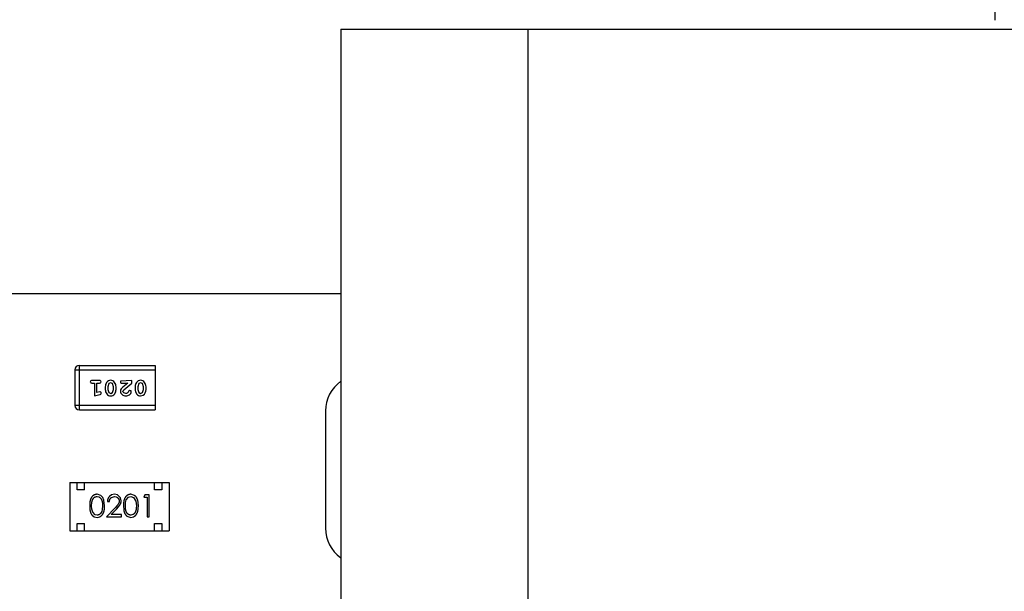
# Model space of a CAD drawing. Header units: inches. Extents: x -18 to 94, y -6 to 41.
# Tile 3 of 21: x 3.36 to 10.08, y 4.49 to 8.39. Entities that reach past the tile are written whole.
import ezdxf

# ---------------------------------------------------------------- set-up
doc = ezdxf.new("R2010")
doc.units = ezdxf.units.IN
doc.header["$LTSCALE"] = 1.21
doc.header["$MEASUREMENT"] = 0
doc.header["$PDMODE"] = 3
doc.header["$PDSIZE"] = 0.3125
doc.layers.get('0').update_dxf_attribs({"linetype": 'CONTINUOUS'})
doc.layers.get('Defpoints').update_dxf_attribs({"linetype": 'CONTINUOUS'})
doc.layers.add('DIM', color=3, linetype='CONTINUOUS')
doc.styles.get("Standard").update_dxf_attribs({"font": 'txt', "width": 0.8})
doc.dimstyles.get("Standard").update_dxf_attribs({"dimtxt": 0.15625, "dimasz": 0.1875, "dimexe": 0.125, "dimexo": 0.0625, "dimgap": 0.09, "dimtad": 0, "dimtih": 1, "dimtoh": 1, "dimzin": 4, "dimdsep": 46, "dimtxsty": 'STANDARD', "dimblk": '_FILLED', "dimblk1": '_FILLED', "dimblk2": '_FILLED', "dimcen": 0.09, "dimazin": 1, "dimtp": 0.01, "dimtm": 0.01, "dimtfac": 1, "dimtofl": 0, "dimtmove": 0, "dimatfit": 3, "dimldrblk": '_FILLED', "dimfxl": 1, "dimtolj": 1, "dimtzin": 4, "dimarcsym": 0})

# ---------------------------------------------------------------- blocks, each defined once
blk = doc.blocks.new('_FILLED')
at = {"color": 0, "linetype": 'ByBlock'}
blk.add_solid([(0, 0), (-1, 0.1667), (-1, -0.1667)], dxfattribs=at)
blk = doc.blocks.new('*D5')
at = {"layer": 'Defpoints', "color": 0}
for p in [(-10.9799, 19.2897), (-10.9799, 8.526), (10.0202, 8.326)]:
    blk.add_point(p, dxfattribs=at)
at = {"layer": 'DIM', "color": 0, "lineweight": -2}
for p, q in [((-10.9799, 8.5885), (-10.9799, 19.4147)), ((10.0202, 8.3885), (10.0202, 19.4147)), ((-9.4799, 19.2897), (-2.5698, 19.2897)), ((8.5202, 19.2897), (1.6102, 19.2897))]:
    blk.add_line(p, q, dxfattribs=at)
at = {"layer": 'DIM', "color": 0, "lineweight": -2, "xscale": 1.5, "yscale": 1.5, "zscale": 1.5, "rotation": 180}
blk.add_blockref('_FILLED', (-10.9799, 19.2897), dxfattribs=at)
at = {"layer": 'DIM', "color": 0, "lineweight": -2, "xscale": 1.5, "yscale": 1.5, "zscale": 1.5}
blk.add_blockref('_FILLED', (10.0202, 19.2897), dxfattribs=at)
at = {"layer": 'DIM', "color": 0, "insert": (-0.4798, 19.2897), "char_height": 1.5, "attachment_point": 5}
blk.add_mtext('\\A1;21.00', dxfattribs=at)
blk = doc.blocks.new('*D6')
at = {"layer": 'Defpoints', "color": 0}
for p in [(24.0202, 19.2897), (10.0202, 8.326), (24.0202, 8.326)]:
    blk.add_point(p, dxfattribs=at)
at = {"layer": 'DIM', "color": 0, "lineweight": -2}
for p, q in [((10.0202, 8.3885), (10.0202, 19.4147)), ((24.0202, 8.3885), (24.0202, 19.4147)), ((11.5202, 19.2897), (14.9302, 19.2897)), ((22.5202, 19.2897), (19.1102, 19.2897))]:
    blk.add_line(p, q, dxfattribs=at)
at = {"layer": 'DIM', "color": 0, "lineweight": -2, "xscale": 1.5, "yscale": 1.5, "zscale": 1.5, "rotation": 180}
blk.add_blockref('_FILLED', (10.0202, 19.2897), dxfattribs=at)
at = {"layer": 'DIM', "color": 0, "lineweight": -2, "xscale": 1.5, "yscale": 1.5, "zscale": 1.5}
blk.add_blockref('_FILLED', (24.0202, 19.2897), dxfattribs=at)
at = {"layer": 'DIM', "color": 0, "insert": (17.0202, 19.2897), "char_height": 1.5, "attachment_point": 5}
blk.add_mtext('\\A1;14.00', dxfattribs=at)
blk = doc.blocks.new('*D7')
at = {"layer": 'Defpoints', "color": 0}
for p in [(10.0202, 14.0746), (10.0202, 8.326), (1.0102, 5.7409)]:
    blk.add_point(p, dxfattribs=at)
at = {"layer": 'DIM', "color": 0, "lineweight": -2}
for p, q in [((1.0102, 5.8034), (1.0102, 14.1996)), ((10.0202, 8.3885), (10.0202, 14.1996)), ((2.5102, 14.0746), (3.9252, 14.0746)), ((8.5202, 14.0746), (7.1052, 14.0746))]:
    blk.add_line(p, q, dxfattribs=at)
at = {"layer": 'DIM', "color": 0, "lineweight": -2, "xscale": 1.5, "yscale": 1.5, "zscale": 1.5, "rotation": 180}
blk.add_blockref('_FILLED', (1.0102, 14.0746), dxfattribs=at)
at = {"layer": 'DIM', "color": 0, "lineweight": -2, "xscale": 1.5, "yscale": 1.5, "zscale": 1.5}
blk.add_blockref('_FILLED', (10.0202, 14.0746), dxfattribs=at)
at = {"layer": 'DIM', "color": 0, "insert": (5.5152, 14.0746), "char_height": 1.5, "attachment_point": 5}
blk.add_mtext('\\A1;9.01', dxfattribs=at)

msp = doc.modelspace()

# ---------------------------------------------------------------- linework, layer by layer
at = {"color": 7, "linetype": 'Continuous'}
for p, q in [((5.5502, 8.326), (5.5502, 1.026)), ((5.5502, 8.326), (14.4902, 8.326)), ((6.8302, 1.026), (6.8302, 8.326)), ((5.5502, 6.5188), (-2.9798, 6.5163)), ((3.7329, 5.9992), (3.7329, 5.7554)), ((3.7329, 5.9992), (4.2816, 5.9992)), ((3.7634, 5.7249), (3.7634, 6.0297)), ((3.7634, 6.0297), (4.2816, 6.0297)), ((4.2816, 6.0297), (4.2816, 5.7249)), ((3.9008, 5.9261), (3.8489, 5.9261)), ((4.1211, 5.9261), (4.044, 5.9221)), ((4.1211, 5.9072), (4.1211, 5.9261)), ((3.8489, 5.9088), (3.8662, 5.9088)), ((3.8662, 5.9088), (3.8662, 5.8207)), ((3.8835, 5.8438), (3.8835, 5.9088)), ((3.8835, 5.9088), (3.9008, 5.9088)), ((3.9402, 5.883), (3.9402, 5.8653)), ((3.9647, 5.9045), (3.9575, 5.8828)), ((3.9575, 5.8828), (3.9575, 5.8656)), ((3.9575, 5.8656), (3.9651, 5.8433)), ((3.977, 5.9103), (3.9647, 5.9045)), ((3.9892, 5.9051), (3.977, 5.9103)), ((3.9968, 5.8828), (3.9892, 5.9051)), ((3.9896, 5.8438), (3.9968, 5.8656)), ((3.9968, 5.8656), (3.9968, 5.8828)), ((4.0141, 5.8653), (4.0141, 5.883)), ((4.0554, 5.9072), (4.0943, 5.9088)), ((4.0943, 5.9088), (4.0608, 5.8817)), ((4.0613, 5.8525), (4.0664, 5.8608)), ((4.0661, 5.8622), (4.1211, 5.9072)), ((4.1447, 5.883), (4.1447, 5.8653)), ((4.1692, 5.9045), (4.162, 5.8828)), ((4.162, 5.8828), (4.162, 5.8656)), ((4.162, 5.8656), (4.1696, 5.8433)), ((4.1815, 5.9103), (4.1692, 5.9045)), ((4.1937, 5.9051), (4.1815, 5.9103)), ((4.2013, 5.8828), (4.1937, 5.9051)), ((4.1941, 5.8438), (4.2013, 5.8656)), ((4.2013, 5.8656), (4.2013, 5.8828)), ((4.2186, 5.8653), (4.2186, 5.883)), ((3.8662, 5.8207), (3.9028, 5.8305)), ((3.903, 5.8492), (3.8835, 5.8438)), ((3.9651, 5.8433), (3.9772, 5.838)), ((3.9772, 5.838), (3.9896, 5.8438)), ((4.1696, 5.8433), (4.1817, 5.838)), ((4.1817, 5.838), (4.1941, 5.8438)), ((4.1818, 5.8207), (4.1988, 5.825)), ((4.2816, 5.7554), (3.7329, 5.7554)), ((3.7634, 5.7249), (4.2816, 5.7249)), ((5.4452, 5.7179), (5.4452, 4.9179)), ((3.6977, 5.2295), (3.6977, 4.8995)), ((3.6977, 5.2295), (4.3777, 5.2295)), ((3.7477, 5.1795), (3.7477, 5.2295)), ((3.7977, 5.1795), (3.7977, 5.2295)), ((4.2777, 5.1795), (4.2777, 5.2295)), ((4.3277, 5.2295), (4.3277, 5.1795)), ((4.3777, 5.2295), (4.3777, 4.8995)), ((3.7977, 5.1795), (3.7477, 5.1795)), ((3.9103, 5.1401), (3.8839, 5.1487)), ((3.8843, 5.1333), (3.8972, 5.1303)), ((3.9226, 5.1271), (3.9103, 5.1401)), ((3.931, 5.1088), (3.9226, 5.1271)), ((3.983, 5.1443), (3.9683, 5.1335)), ((3.9825, 5.127), (4.0031, 5.1333)), ((4.0038, 5.1487), (3.983, 5.1443)), ((4.0031, 5.1333), (4.0169, 5.1305)), ((4.0244, 5.1444), (4.0038, 5.1487)), ((4.0441, 5.1249), (4.0244, 5.1444)), ((4.0491, 5.1041), (4.0441, 5.1249)), ((4.0836, 5.1101), (4.0984, 5.1283)), ((4.0984, 5.1283), (4.1151, 5.1333)), ((4.1411, 5.1401), (4.1146, 5.1487)), ((4.1151, 5.1333), (4.1343, 5.1265)), ((4.1343, 5.1265), (4.149, 5.1025)), ((4.2117, 5.1448), (4.2029, 5.1294)), ((4.2029, 5.1294), (4.226, 5.1294)), ((4.2395, 5.1448), (4.2117, 5.1448)), ((4.226, 5.1294), (4.226, 4.9948)), ((4.2395, 4.9948), (4.2395, 5.1448)), ((4.3277, 5.1795), (4.2777, 5.1795)), ((3.8472, 5.0698), (3.8485, 5.0926)), ((3.8484, 5.0473), (3.8472, 5.0698)), ((3.8545, 5.026), (3.8484, 5.0473)), ((3.9222, 5.0698), (3.9199, 5.0445)), ((3.9356, 5.0698), (3.931, 5.1088)), ((3.935, 5.0536), (3.9356, 5.0698)), ((4.0073, 5.0569), (3.9491, 4.9948)), ((3.9549, 5.0987), (3.9683, 5.0987)), ((3.9812, 5.0102), (4.0187, 5.0503)), ((4.02, 5.0707), (4.0073, 5.0569)), ((4.0187, 5.0503), (4.0353, 5.0692)), ((4.0645, 5.0698), (4.0663, 5.0423)), ((4.0779, 5.0698), (4.0792, 5.0926)), ((4.0792, 5.0926), (4.0836, 5.1101)), ((4.149, 5.1025), (4.1529, 5.0698)), ((4.1524, 5.0572), (4.1507, 5.0445)), ((4.1529, 5.0698), (4.1524, 5.0572)), ((4.1658, 5.0535), (4.1664, 5.0698)), ((3.851, 5.0057), (3.8651, 4.9951)), ((3.8714, 5.0093), (3.8545, 5.026)), ((3.8651, 4.9951), (3.8839, 4.991)), ((3.8843, 5.0064), (3.8714, 5.0093)), ((3.8839, 4.991), (3.8938, 4.9921)), ((3.8938, 4.9921), (3.9031, 4.9952)), ((3.9165, 5.0321), (3.9087, 5.0179)), ((3.9199, 5.0445), (3.9165, 5.0321)), ((3.9491, 4.9948), (4.051, 4.9948)), ((4.051, 5.0102), (3.9812, 5.0102)), ((4.051, 4.9948), (4.051, 5.0102)), ((4.0882, 4.9997), (4.1146, 4.991)), ((4.1146, 4.991), (4.1339, 4.9952)), ((4.1287, 5.0096), (4.1151, 5.0064)), ((4.1339, 4.9952), (4.1457, 5.0034)), ((4.1507, 5.0445), (4.1473, 5.0321)), ((4.226, 4.9948), (4.2395, 4.9948)), ((3.7477, 4.8995), (3.7477, 4.9495)), ((3.7477, 4.9495), (3.7977, 4.9495)), ((3.7977, 4.8995), (3.7977, 4.9495)), ((4.2777, 4.8995), (4.2777, 4.9495)), ((4.2777, 4.9495), (4.3277, 4.9495)), ((4.3277, 4.9495), (4.3277, 4.8995)), ((3.6977, 4.8995), (4.3777, 4.8995))]:
    msp.add_line(p, q, dxfattribs=at)
for centre, radius, start, end in [((3.7634, 5.9992), 0.0305, 90, 180), ((5.6952, 5.7179), 0.25, 125.76125, 180), ((3.7634, 5.7554), 0.0305, 180, 270), ((5.6952, 4.9179), 0.25, 180, 234.1839)]:
    msp.add_arc(centre, radius, start, end, dxfattribs=at)
for points, knots in [([(3.8489, 5.9261), (3.8464, 5.9261), (3.8409, 5.9254), (3.8379, 5.92), (3.8379, 5.9174)], [0, 0, 0, 0, 0.493875, 1, 1, 1, 1]), ([(3.9119, 5.9174), (3.9118, 5.92), (3.9092, 5.9256), (3.9034, 5.9261), (3.9008, 5.9261)], [0, 0, 0, 0, 0.496248, 1, 1, 1, 1]), ([(3.9771, 5.9276), (3.9717, 5.9276), (3.9607, 5.9255), (3.9452, 5.9099), (3.9402, 5.8936), (3.9402, 5.883)], [0, 0, 0, 0, 0.250783, 0.501206, 1, 1, 1, 1]), ([(4.0141, 5.883), (4.0141, 5.8936), (4.0087, 5.9097), (3.9936, 5.9259), (3.9824, 5.9276), (3.9771, 5.9276)], [0, 0, 0, 0, 0.498498, 0.749061, 1, 1, 1, 1]), ([(4.044, 5.9221), (4.044, 5.9183), (4.0418, 5.9094), (4.0519, 5.906), (4.0554, 5.9072)], [0, 0, 0, 0, 0.512827, 1, 1, 1, 1]), ([(4.1816, 5.9276), (4.1763, 5.9276), (4.1652, 5.9255), (4.1497, 5.9099), (4.1447, 5.8936), (4.1447, 5.883)], [0, 0, 0, 0, 0.250783, 0.501206, 1, 1, 1, 1]), ([(4.2186, 5.883), (4.2186, 5.8936), (4.2132, 5.9097), (4.1981, 5.9259), (4.1869, 5.9276), (4.1816, 5.9276)], [0, 0, 0, 0, 0.498498, 0.749061, 1, 1, 1, 1]), ([(3.8379, 5.9174), (3.8379, 5.9149), (3.8406, 5.9093), (3.8463, 5.9087), (3.8489, 5.9088)], [0, 0, 0, 0, 0.496425, 1, 1, 1, 1]), ([(3.9008, 5.9088), (3.9034, 5.9087), (3.9089, 5.9095), (3.9119, 5.9148), (3.9119, 5.9174)], [0, 0, 0, 0, 0.49412, 1, 1, 1, 1]), ([(3.9402, 5.8653), (3.9401, 5.8547), (3.9457, 5.8386), (3.9607, 5.8224), (3.972, 5.8207), (3.9773, 5.8207)], [0, 0, 0, 0, 0.498442, 0.749037, 1, 1, 1, 1]), ([(3.9773, 5.8207), (3.9826, 5.8207), (3.9937, 5.8228), (4.0091, 5.8384), (4.0141, 5.8547), (4.0141, 5.8653)], [0, 0, 0, 0, 0.25074, 0.501214, 1, 1, 1, 1]), ([(4.044, 5.8534), (4.0441, 5.8446), (4.0528, 5.826), (4.0717, 5.8208), (4.0807, 5.8207)], [0, 0, 0, 0, 0.497416, 1, 1, 1, 1]), ([(4.1091, 5.8584), (4.1064, 5.8584), (4.1008, 5.8555), (4.0994, 5.85), (4.0982, 5.8476)], [0, 0, 0, 0, 0.49364, 1, 1, 1, 1]), ([(4.1179, 5.85), (4.1179, 5.8519), (4.1179, 5.8564), (4.1127, 5.8566), (4.1115, 5.8556)], [0, 0, 0, 0, 0.535693, 1, 1, 1, 1]), ([(4.1447, 5.8653), (4.1446, 5.8547), (4.1502, 5.8386), (4.1653, 5.8224), (4.1765, 5.8207), (4.1818, 5.8207)], [0, 0, 0, 0, 0.498442, 0.749037, 1, 1, 1, 1]), ([(3.9028, 5.8305), (3.9051, 5.8312), (3.91, 5.8323), (3.9119, 5.8374), (3.9119, 5.8397)], [0, 0, 0, 0, 0.50357, 1, 1, 1, 1]), ([(3.9119, 5.8397), (3.9118, 5.8421), (3.9104, 5.8473), (3.9053, 5.849), (3.903, 5.8492)], [0, 0, 0, 0, 0.504548, 1, 1, 1, 1]), ([(4.0808, 5.838), (4.0764, 5.8379), (4.0673, 5.8395), (4.0614, 5.8482), (4.0613, 5.8525)], [0, 0, 0, 0, 0.504377, 1, 1, 1, 1]), ([(4.0807, 5.8207), (4.0892, 5.8208), (4.1064, 5.8254), (4.1177, 5.8416), (4.1179, 5.85)], [0, 0, 0, 0, 0.501632, 1, 1, 1, 1]), ([(4.0982, 5.8476), (4.096, 5.8449), (4.0918, 5.8389), (4.0843, 5.8379), (4.0808, 5.838)], [0, 0, 0, 0, 0.499158, 1, 1, 1, 1]), ([(3.8509, 5.1339), (3.8506, 5.1336), (3.8495, 5.1323), (3.8476, 5.13), (3.8455, 5.1268), (3.8435, 5.1233), (3.8416, 5.1196), (3.84, 5.1156), (3.8385, 5.1113), (3.8372, 5.1066), (3.8361, 5.1015), (3.8353, 5.096), (3.8346, 5.09), (3.8341, 5.0836), (3.8338, 5.0768), (3.8337, 5.0722), (3.8337, 5.0698)], [0, 0, 0, 0, 0.01956, 0.074683, 0.131725, 0.190209, 0.250933, 0.313773, 0.380212, 0.451782, 0.528732, 0.611117, 0.69928, 0.793787, 0.893842, 1, 1, 1, 1]), ([(3.8485, 5.0926), (3.8486, 5.0938), (3.849, 5.0964), (3.8497, 5.1003), (3.8506, 5.104), (3.8517, 5.1074), (3.853, 5.1105), (3.8543, 5.1134), (3.8558, 5.1161), (3.8575, 5.1186), (3.8592, 5.121), (3.8611, 5.1231), (3.8631, 5.1251), (3.866, 5.1273), (3.8697, 5.1296), (3.8744, 5.1318), (3.8793, 5.133), (3.8827, 5.1332), (3.8843, 5.1333)], [0, 0, 0, 0, 0.061643, 0.132077, 0.19704, 0.256381, 0.3123, 0.36578, 0.417713, 0.467661, 0.516286, 0.564166, 0.610903, 0.657224, 0.747211, 0.832792, 0.916472, 1, 1, 1, 1]), ([(3.8839, 5.1487), (3.8827, 5.1486), (3.8803, 5.1486), (3.8769, 5.1482), (3.8735, 5.1475), (3.8702, 5.1466), (3.867, 5.1454), (3.8639, 5.144), (3.8609, 5.1423), (3.8579, 5.1403), (3.8551, 5.1381), (3.8528, 5.136), (3.8514, 5.1345), (3.8509, 5.1339)], [0, 0, 0, 0, 0.09536, 0.188031, 0.280219, 0.371746, 0.463729, 0.555509, 0.649178, 0.744157, 0.840781, 0.937381, 1, 1, 1, 1]), ([(3.8972, 5.1303), (3.8977, 5.1301), (3.8998, 5.129), (3.9025, 5.1273), (3.9054, 5.125), (3.9074, 5.123), (3.9094, 5.1208), (3.9112, 5.1183), (3.9129, 5.1156), (3.9144, 5.1126), (3.9159, 5.1095), (3.9172, 5.106), (3.9183, 5.1024), (3.9194, 5.0985), (3.9202, 5.0943), (3.921, 5.0899), (3.9215, 5.0852), (3.9219, 5.0803), (3.9221, 5.0752), (3.9221, 5.0716), (3.9222, 5.0698)], [0, 0, 0, 0, 0.022391, 0.100091, 0.140359, 0.181632, 0.22453, 0.268784, 0.314951, 0.363271, 0.413555, 0.466776, 0.522561, 0.581198, 0.642527, 0.7074, 0.775362, 0.846617, 0.921592, 1, 1, 1, 1]), ([(3.9683, 5.1335), (3.9676, 5.1327), (3.9658, 5.1306), (3.9632, 5.1271), (3.9607, 5.123), (3.9587, 5.1186), (3.9571, 5.114), (3.9559, 5.1091), (3.9551, 5.104), (3.955, 5.1005), (3.9549, 5.0987)], [0, 0, 0, 0, 0.089083, 0.214977, 0.340722, 0.466243, 0.594484, 0.724661, 0.859805, 1, 1, 1, 1]), ([(3.9683, 5.0987), (3.9685, 5.1), (3.9687, 5.1026), (3.9694, 5.1064), (3.9704, 5.1099), (3.9716, 5.1133), (3.9731, 5.1163), (3.9749, 5.1192), (3.9769, 5.1218), (3.9791, 5.1242), (3.9811, 5.1259), (3.9822, 5.1268), (3.9825, 5.127)], [0, 0, 0, 0, 0.123025, 0.24002, 0.3524, 0.460304, 0.564718, 0.667028, 0.767403, 0.867529, 0.967229, 1, 1, 1, 1]), ([(4.0169, 5.1305), (4.0175, 5.1303), (4.0189, 5.1296), (4.0213, 5.1283), (4.0238, 5.1264), (4.0262, 5.1243), (4.0284, 5.1221), (4.0303, 5.1196), (4.032, 5.1171), (4.0333, 5.1145), (4.0344, 5.1117), (4.0351, 5.1089), (4.0356, 5.1059), (4.0356, 5.1039), (4.0356, 5.1029)], [0, 0, 0, 0, 0.050314, 0.137591, 0.22661, 0.317699, 0.408565, 0.495205, 0.579457, 0.663553, 0.746209, 0.828754, 0.913109, 1, 1, 1, 1]), ([(4.1146, 5.1487), (4.1134, 5.1486), (4.1111, 5.1486), (4.1077, 5.1482), (4.1043, 5.1475), (4.101, 5.1466), (4.0978, 5.1454), (4.0947, 5.144), (4.0916, 5.1423), (4.0887, 5.1403), (4.0859, 5.1381), (4.0832, 5.1357), (4.0807, 5.1329), (4.0784, 5.13), (4.0763, 5.1268), (4.0742, 5.1233), (4.0724, 5.1196), (4.0707, 5.1156), (4.0693, 5.1113), (4.068, 5.1066), (4.0669, 5.1015), (4.066, 5.096), (4.0653, 5.09), (4.0648, 5.0836), (4.0645, 5.0768), (4.0645, 5.0722), (4.0645, 5.0698)], [0, 0, 0, 0, 0.033742, 0.066533, 0.099153, 0.13154, 0.164087, 0.196563, 0.229707, 0.263315, 0.297504, 0.331686, 0.366482, 0.4021, 0.438958, 0.476748, 0.515985, 0.556589, 0.599519, 0.645765, 0.695487, 0.748721, 0.805687, 0.866754, 0.931405, 1, 1, 1, 1]), ([(4.1664, 5.0698), (4.1664, 5.0721), (4.1663, 5.0766), (4.166, 5.0831), (4.1655, 5.0893), (4.1648, 5.0952), (4.1638, 5.1006), (4.1626, 5.1058), (4.1612, 5.1105), (4.1596, 5.1149), (4.1578, 5.119), (4.1559, 5.1229), (4.1538, 5.1264), (4.1515, 5.1297), (4.1491, 5.1327), (4.1466, 5.1355), (4.1439, 5.138), (4.142, 5.1395), (4.1411, 5.1401)], [0, 0, 0, 0, 0.089044, 0.173518, 0.253948, 0.329664, 0.401195, 0.46871, 0.532519, 0.592642, 0.650182, 0.705232, 0.758341, 0.809876, 0.859448, 0.907933, 0.955871, 1, 1, 1, 1]), ([(3.8337, 5.0698), (3.8337, 5.0674), (3.8338, 5.0627), (3.8341, 5.056), (3.8346, 5.0496), (3.8353, 5.0437), (3.8362, 5.0381), (3.8372, 5.033), (3.8386, 5.0283), (3.8401, 5.0239), (3.8418, 5.0199), (3.8436, 5.0162), (3.8456, 5.0127), (3.8478, 5.0095), (3.8496, 5.0072), (3.8507, 5.006), (3.851, 5.0057)], [0, 0, 0, 0, 0.105375, 0.205084, 0.299241, 0.387101, 0.469637, 0.547001, 0.619185, 0.686252, 0.749732, 0.811108, 0.870031, 0.926761, 0.982286, 1, 1, 1, 1]), ([(3.9031, 4.9952), (3.9034, 4.9954), (3.9049, 4.9961), (3.9073, 4.9975), (3.9103, 4.9995), (3.9132, 5.0017), (3.9159, 5.0042), (3.9185, 5.007), (3.9209, 5.0101), (3.9232, 5.0134), (3.9252, 5.0169), (3.9272, 5.0207), (3.9289, 5.0248), (3.9306, 5.0292), (3.9319, 5.0339), (3.9331, 5.039), (3.934, 5.0445), (3.9346, 5.0494), (3.9349, 5.0524), (3.935, 5.0536)], [0, 0, 0, 0, 0.016944, 0.067898, 0.119547, 0.17206, 0.225444, 0.279731, 0.335271, 0.392661, 0.451584, 0.512503, 0.576011, 0.64256, 0.713376, 0.78814, 0.867373, 0.951209, 1, 1, 1, 1]), ([(4.0356, 5.1029), (4.0356, 5.1012), (4.0354, 5.098), (4.0344, 5.0932), (4.0327, 5.0886), (4.0307, 5.0848), (4.0287, 5.0816), (4.0268, 5.079), (4.0244, 5.076), (4.0222, 5.0732), (4.0206, 5.0714), (4.02, 5.0707)], [0, 0, 0, 0, 0.133119, 0.264645, 0.398987, 0.537595, 0.614685, 0.704081, 0.806258, 0.921624, 1, 1, 1, 1]), ([(4.0353, 5.0692), (4.0357, 5.0698), (4.037, 5.0714), (4.039, 5.0741), (4.0411, 5.0773), (4.0434, 5.0811), (4.0457, 5.0859), (4.0476, 5.0918), (4.0489, 5.0978), (4.049, 5.102), (4.0491, 5.1041)], [0, 0, 0, 0, 0.055298, 0.164822, 0.263816, 0.351801, 0.515647, 0.675899, 0.836515, 1, 1, 1, 1]), ([(4.1151, 5.0064), (4.1134, 5.0064), (4.1101, 5.0066), (4.1053, 5.0079), (4.1005, 5.01), (4.0967, 5.0124), (4.0939, 5.0147), (4.0918, 5.0166), (4.09, 5.0187), (4.0882, 5.021), (4.0865, 5.0236), (4.0851, 5.0263), (4.0837, 5.0292), (4.0825, 5.0323), (4.0814, 5.0357), (4.0805, 5.0395), (4.0797, 5.0436), (4.079, 5.0481), (4.0786, 5.053), (4.0782, 5.0583), (4.078, 5.0639), (4.0779, 5.0678), (4.0779, 5.0698)], [0, 0, 0, 0, 0.060034, 0.120278, 0.182348, 0.247919, 0.281641, 0.315701, 0.350322, 0.385703, 0.421819, 0.459196, 0.497866, 0.538301, 0.58121, 0.628183, 0.679403, 0.734699, 0.794074, 0.858416, 0.927049, 1, 1, 1, 1]), ([(4.1457, 5.0034), (4.146, 5.0037), (4.1472, 5.0048), (4.1493, 5.007), (4.1517, 5.0101), (4.1539, 5.0134), (4.156, 5.0169), (4.1579, 5.0207), (4.1597, 5.0248), (4.1613, 5.0292), (4.1626, 5.0339), (4.1638, 5.039), (4.1648, 5.0445), (4.1654, 5.0494), (4.1657, 5.0524), (4.1658, 5.0535)], [0, 0, 0, 0, 0.022753, 0.091283, 0.161395, 0.233842, 0.308224, 0.385126, 0.465297, 0.549305, 0.638702, 0.733081, 0.833101, 0.938933, 1, 1, 1, 1]), ([(3.9087, 5.0179), (3.9082, 5.0174), (3.9072, 5.0162), (3.9053, 5.0145), (3.9025, 5.0122), (3.8988, 5.0099), (3.8941, 5.0079), (3.8893, 5.0066), (3.886, 5.0064), (3.8843, 5.0064)], [0, 0, 0, 0, 0.073269, 0.17197, 0.270463, 0.461039, 0.642284, 0.820957, 1, 1, 1, 1]), ([(4.0663, 5.0423), (4.0665, 5.0408), (4.067, 5.0377), (4.068, 5.033), (4.0693, 5.0283), (4.0708, 5.0239), (4.0725, 5.0199), (4.0744, 5.0162), (4.0764, 5.0127), (4.0786, 5.0095), (4.0809, 5.0066), (4.0834, 5.0038), (4.0858, 5.0016), (4.0875, 5.0003), (4.0882, 4.9997)], [0, 0, 0, 0, 0.087147, 0.194118, 0.293928, 0.386661, 0.474435, 0.5593, 0.640773, 0.719213, 0.795988, 0.870519, 0.943733, 1, 1, 1, 1]), ([(4.1473, 5.0321), (4.1469, 5.0311), (4.1461, 5.029), (4.1448, 5.0261), (4.1433, 5.0234), (4.1417, 5.0208), (4.14, 5.0185), (4.1381, 5.0164), (4.1361, 5.0145), (4.1333, 5.0122), (4.1308, 5.0106), (4.129, 5.0097), (4.1287, 5.0096)], [0, 0, 0, 0, 0.111684, 0.218442, 0.322034, 0.420739, 0.517361, 0.611839, 0.70329, 0.794549, 0.971128, 1, 1, 1, 1])]:
    msp.add_open_spline(points, degree=3, knots=knots, dxfattribs=at)
for points in [[(4.0608, 5.8817), (4.0524, 5.8746), (4.0439, 5.8644), (4.044, 5.8534)], [(4.1988, 5.825), (4.2116, 5.8327), (4.2186, 5.8503), (4.2186, 5.8653)]]:
    msp.add_open_spline(points, degree=3, dxfattribs=at)

# ---------------------------------------------------------------- dimensions: what is measured, and where the dimension line sits
at = {"layer": 'DIM'}
for base, p1, p2, picture, middle in [((-10.9799, 19.2897), (10.0202, 8.326), (-10.9799, 8.526), '*D5', (-0.4798, 19.2897)), ((24.0202, 19.2897), (10.0202, 8.326), (24.0202, 8.326), '*D6', (17.0202, 19.2897)), ((10.0202, 14.0746), (1.0102, 5.7409), (10.0202, 8.326), '*D7', (5.5152, 14.0746))]:
    dim = msp.add_linear_dim(base=base, p1=p1, p2=p2, dimstyle='STANDARD', override={"dimtxt": 1.5, "dimasz": 1.5, "dimtih": 0, "dimtoh": 0, "dimzin": 0, "dimcen": 0.198, "dimadec": 0, "dimazin": 0, "dimtp": 0, "dimtm": 0, "dimtdec": 4, "dimtzin": 0}, dxfattribs=at)
    dim.commit()
    dim.dimension.update_dxf_attribs({"geometry": picture, "text_midpoint": middle})

doc.saveas('drawing.dxf')
